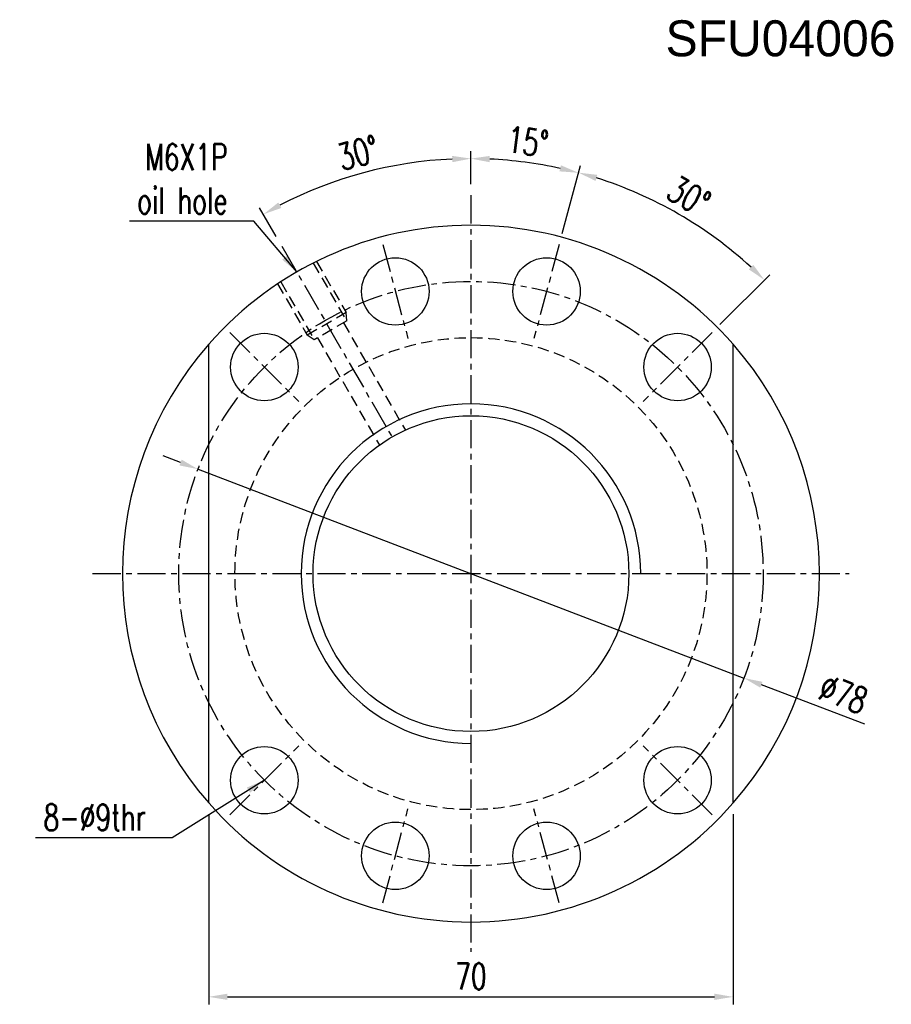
# Model space of a CAD drawing. Extents: x 33 to 316, y 49 to 445.
# Tile 1 of 48: x 33 to 149, y 54 to 186. Entities that reach past the tile are written whole.
import ezdxf

# ---------------------------------------------------------------- set-up
doc = ezdxf.new("R2010")
doc.units = 0
doc.header["$LTSCALE"] = 3
doc.header["$MEASUREMENT"] = 0
doc.linetypes.add('CENTER', pattern=[2, 1.25, -0.25, 0.25, -0.25])
doc.linetypes.add('DASHED', pattern=[0.75, 0.5, -0.25])
doc.layers.get('DEFPOINTS').update_dxf_attribs({"linetype": 'CONTINUOUS'})
for name, color, linetype in [('CL', 1, 'CENTER'), ('DIM', 4, 'CONTINUOUS'), ('HID', 2, 'DASHED'), ('OUT', 3, 'CONTINUOUS')]:
    doc.layers.add(name, color=color, linetype=linetype)
doc.styles.add('DIM-7', font='SIMPLEX.shx', dxfattribs={"width": 0.7, "bigfont": 'chineset.shx'})
doc.dimstyles.get("Standard").update_dxf_attribs({"dimtxt": 0.18, "dimasz": 0.18, "dimexe": 0.18, "dimexo": 0.0625, "dimgap": 0.09, "dimtad": 0, "dimtih": 1, "dimtoh": 1, "dimdec": 4, "dimzin": 0, "dimdsep": 46, "dimtxsty": 'STANDARD', "dimcen": 0.09, "dimadec": 0, "dimazin": 0, "dimtfac": 1, "dimtdec": 4, "dimtofl": 0, "dimtmove": 0, "dimatfit": 0, "dimfxl": 1, "dimtolj": 1, "dimtzin": 0, "dimarcsym": 0})

# ---------------------------------------------------------------- blocks, each defined once
blk = doc.blocks.new('*D2')
at = {"layer": 'DEFPOINTS', "color": 0, "linetype": 'Continuous', "transparency": 16777216}
for p in [(58.05, 80.95), (128.05, 80.95), (128.05, 55.07)]:
    blk.add_point(p, dxfattribs=at)
at = {"layer": 'DIM', "color": 4, "linetype": 'Continuous', "lineweight": -2, "transparency": 16777216}
for p, q in [((58.05, 79.45), (58.05, 54.07)), ((128.05, 79.45), (128.05, 54.07)), ((60.55, 55.07), (125.55, 55.07))]:
    blk.add_line(p, q, dxfattribs=at)
at = {"layer": 'DIM', "color": 4, "linetype": 'Continuous', "transparency": 16777216}
for points in [[(60.55, 55.49), (60.55, 54.66), (58.05, 55.07)], [(125.55, 55.49), (125.55, 54.66), (128.05, 55.07)]]:
    blk.add_solid(points, dxfattribs=at)
at = {"layer": 'DIM', "color": 4, "linetype": 'Continuous', "transparency": 16777216, "insert": (93.05, 57.82), "char_height": 3.5, "attachment_point": 5, "style": 'DIM-7'}
blk.add_mtext('\\A1;70', dxfattribs=at)
blk = doc.blocks.new('*D6')
at = {"layer": 'DEFPOINTS', "color": 0, "linetype": 'Continuous', "transparency": 16777216}
for p in [(102.67, 166.11), (93.05, 162.06), (104.83, 155.51), (101.46, 142.95), (93.05, 61.06)]:
    blk.add_point(p, dxfattribs=at)
at = {"layer": 'DIM', "color": 4, "linetype": 'Continuous', "lineweight": -2, "transparency": 16777216}
for p, q in [((93.05, 163.56), (93.05, 167.96)), ((105.22, 156.96), (107.65, 166.03))]:
    blk.add_line(p, q, dxfattribs=at)
blk.add_arc((93.05, 111.56), 55.39, 77.586, 87.414, dxfattribs=at)
at = {"layer": 'DIM', "color": 4, "linetype": 'Continuous', "transparency": 16777216}
for points in [[(95.54, 166.48), (95.56, 167.32), (93.05, 166.96)], [(105.06, 166.07), (104.86, 165.26), (107.39, 165.07)]]:
    blk.add_solid(points, dxfattribs=at)
at = {"layer": 'DIM', "color": 4, "linetype": 'Continuous', "transparency": 16777216, "insert": (100.64, 169.21), "char_height": 3.5, "attachment_point": 5, "rotation": 352.5, "style": 'DIM-7'}
blk.add_mtext('\\A1;15°', dxfattribs=at)
blk = doc.blocks.new('*D7')
at = {"layer": 'DEFPOINTS', "color": 0, "linetype": 'Continuous', "transparency": 16777216}
for p in [(124.84, 156.96), (104.83, 155.51), (125.23, 143.73), (101.46, 142.95), (116.03, 134.54)]:
    blk.add_point(p, dxfattribs=at)
at = {"layer": 'DIM', "color": 4, "linetype": 'Continuous', "lineweight": -2, "transparency": 16777216}
for p, q in [((105.22, 156.96), (107.66, 166.06)), ((126.29, 144.8), (132.95, 151.46))]:
    blk.add_line(p, q, dxfattribs=at)
blk.add_arc((93.05, 111.56), 55.42, 47.5849, 72.4151, dxfattribs=at)
at = {"layer": 'DIM', "color": 4, "linetype": 'Continuous', "transparency": 16777216}
for points in [[(109.68, 163.99), (109.91, 164.79), (107.4, 165.09)], [(130.72, 152.78), (130.14, 152.17), (132.24, 150.75)]]:
    blk.add_solid(points, dxfattribs=at)
at = {"layer": 'DIM', "color": 4, "linetype": 'Continuous', "transparency": 16777216, "insert": (122.14, 161.94), "char_height": 3.5, "attachment_point": 5, "rotation": 330, "style": 'DIM-7'}
blk.add_mtext('\\A1;30°', dxfattribs=at)
blk = doc.blocks.new('*D8')
at = {"layer": 'DEFPOINTS', "color": 0, "linetype": 'Continuous', "transparency": 16777216}
for p in [(83.43, 166.11), (93.05, 162.06), (67.81, 155.27), (87.35, 121.43), (93.05, 61.06)]:
    blk.add_point(p, dxfattribs=at)
at = {"layer": 'DIM', "color": 4, "linetype": 'Continuous', "lineweight": -2, "transparency": 16777216}
for p, q in [((93.05, 163.56), (93.05, 167.96)), ((67.06, 156.57), (64.85, 160.4))]:
    blk.add_line(p, q, dxfattribs=at)
blk.add_arc((93.05, 111.55), 55.41, 92.5855, 117.4145, dxfattribs=at)
at = {"layer": 'DIM', "color": 4, "linetype": 'Continuous', "transparency": 16777216}
for points in [[(90.54, 167.32), (90.56, 166.48), (93.05, 166.96)], [(67.74, 160.37), (67.34, 161.1), (65.35, 159.53)]]:
    blk.add_solid(points, dxfattribs=at)
at = {"layer": 'DIM', "color": 4, "linetype": 'Continuous', "transparency": 16777216, "insert": (78, 167.72), "char_height": 3.5, "attachment_point": 5, "rotation": 15, "style": 'DIM-7'}
blk.add_mtext('\\A1;30°', dxfattribs=at)
blk = doc.blocks.new('*D9')
at = {"layer": 'DEFPOINTS', "color": 0, "linetype": 'Continuous', "transparency": 16777216}
for p in [(56.63, 125.5), (129.48, 97.63)]:
    blk.add_point(p, dxfattribs=at)
at = {"layer": 'DIM', "color": 4, "linetype": 'Continuous', "lineweight": -2, "transparency": 16777216}
for p, q in [((54.29, 126.39), (51.96, 127.28)), ((56.63, 125.5), (129.48, 97.63)), ((145.61, 91.45), (131.81, 96.73))]:
    blk.add_line(p, q, dxfattribs=at)
at = {"layer": 'DIM', "color": 4, "linetype": 'Continuous', "transparency": 16777216}
for points in [[(54.44, 126.78), (54.14, 126), (56.63, 125.5)], [(131.96, 97.12), (131.67, 96.34), (129.48, 97.63)]]:
    blk.add_solid(points, dxfattribs=at)
at = {"layer": 'DIM', "color": 4, "linetype": 'Continuous', "transparency": 16777216, "insert": (142.77, 95.48), "char_height": 3.5, "attachment_point": 5, "rotation": 339.0657, "style": 'DIM-7'}
blk.add_mtext('\\A1;∅78', dxfattribs=at)

msp = doc.modelspace()

# ---------------------------------------------------------------- linework, layer by layer
at = {"layer": 'CL', "color": 7}
for p, q in [((93.053, 162.061), (93.053, 61.061)), ((67.812, 155.27), (82.514, 129.806)), ((81.277, 155.511), (84.642, 142.954)), ((104.83, 155.511), (101.465, 142.954)), ((60.88, 143.735), (70.072, 134.542)), ((125.227, 143.735), (116.034, 134.542)), ((42.553, 111.561), (143.553, 111.561)), ((60.88, 79.388), (70.072, 88.58)), ((125.227, 79.388), (116.034, 88.58)), ((81.277, 67.612), (84.642, 80.169)), ((104.83, 67.612), (101.465, 80.169))]:
    msp.add_line(p, q, dxfattribs=at)
msp.add_circle((93.053, 111.561), 39, dxfattribs=at)
at = {"layer": 'DIM', "color": 7, "linetype": 'Continuous'}
for start, end in [(138.82378, 221.17622), (318.82378, 41.17622)]:
    msp.add_arc((93.053, 111.561), 46.5, start, end, dxfattribs=at)
at = {"layer": 'DIM', "color": 7}
msp.add_arc((93.053, 111.561), 22.66, 0, 270, dxfattribs=at)
at = {"layer": 'HID', "color": 7}
for p, q in [((72.012, 152.995), (76.464, 145.285)), ((72.445, 153.245), (76.397, 146.401)), ((67.249, 150.245), (71.201, 143.401)), ((67.682, 150.495), (72.134, 142.785)), ((76.397, 146.401), (71.201, 143.401)), ((76.464, 145.285), (76.397, 146.401)), ((76.464, 145.285), (72.134, 142.785)), ((76.035, 145.037), (84.298, 130.726)), ((72.134, 142.785), (71.201, 143.401)), ((72.571, 143.037), (80.834, 128.726))]:
    msp.add_line(p, q, dxfattribs=at)
msp.add_circle((93.053, 111.561), 31.5, dxfattribs=at)
at = {"layer": 'OUT', "color": 7}
for p, q in [((58.053, 80.947), (58.053, 142.176)), ((128.053, 80.947), (128.053, 142.176))]:
    msp.add_line(p, q, dxfattribs=at)
for centre, radius in [((82.959, 149.232), 4.5), ((103.147, 149.232), 4.5), ((65.476, 139.139), 4.5), ((120.63, 139.139), 4.5), ((93.053, 111.561), 21.07), ((65.476, 83.984), 4.5), ((120.63, 83.984), 4.5), ((82.959, 73.89), 4.5), ((103.147, 73.89), 4.5)]:
    msp.add_circle(centre, radius, dxfattribs=at)
for start, end in [(41.17622, 138.82378), (221.17622, 318.82378)]:
    msp.add_arc((93.053, 111.561), 46.5, start, end, dxfattribs=at)

# ---------------------------------------------------------------- texts
at = {"layer": 'DIM', "color": 0, "linetype": 'Continuous'}
msp.add_text('SFU04006', height=4.8, dxfattribs=at).set_placement((119.026, 180.618))
at = {"layer": 'DIM', "color": 7, "linetype": 'Continuous', "char_height": 3.5, "attachment_point": 9, "style": 'DIM-7'}
for s, insert in [('\\A1;M6X1P\\Poil hole', (60.564, 159.595)), ('8-%%C9thr', (49.652, 77.296))]:
    msp.add_mtext(s, dxfattribs=dict(at, insert=insert))

# ---------------------------------------------------------------- dimensions: what is measured, and where the dimension line sits
at = {"layer": 'DIM', "color": 7, "linetype": 'Continuous'}
for base, line1, line2, picture, middle in [((83.432, 166.114), ((93.053, 162.061), (93.053, 61.061)), ((67.812, 155.27), (87.349, 121.43)), '*D8', (78.002, 167.724)), ((102.672, 166.114), ((104.83, 155.511), (101.465, 142.954)), ((93.053, 162.061), (93.053, 61.061)), '*D6', (100.643, 169.208)), ((124.84, 156.957), ((125.227, 143.735), (116.034, 134.542)), ((104.83, 155.511), (101.465, 142.954)), '*D7', (122.137, 161.937))]:
    dim = msp.add_angular_dim_2l(base=base, line1=line1, line2=line2, dimstyle='STANDARD', override={"dimtxt": 3.5, "dimasz": 2.5, "dimexe": 1, "dimexo": 1.5, "dimgap": 1, "dimtad": 1, "dimtih": 0, "dimtoh": 0, "dimdec": 2, "dimzin": 8, "dimtxsty": 'DIM-7', "dimclrd": 4, "dimclre": 4, "dimclrt": 4, "dimtdec": 2, "dimtix": 1, "dimtofl": 1, "dimatfit": 3, "dimtvp": 0.971429, "dimtzin": 8}, dxfattribs=at)
    dim.commit()
    dim.dimension.update_dxf_attribs({"geometry": picture, "text_midpoint": middle})
dim = msp.add_diameter_dim_2p(p1=(56.628, 125.496), p2=(129.479, 97.627), dimstyle='STANDARD', override={"dimtxt": 3.5, "dimasz": 2.5, "dimexe": 1, "dimexo": 1.5, "dimgap": 1, "dimtad": 1, "dimtih": 0, "dimtoh": 0, "dimdec": 2, "dimzin": 8, "dimtxsty": 'DIM-7', "dimclrd": 4, "dimclre": 4, "dimclrt": 4, "dimtdec": 2, "dimtix": 1, "dimtofl": 1, "dimatfit": 3, "dimtvp": 0.971429, "dimtzin": 8}, dxfattribs=at)
dim.commit()
dim.dimension.update_dxf_attribs({"geometry": '*D9', "text_midpoint": (141.792, 92.916), "dimtype": 163})
dim = msp.add_linear_dim(base=(128.053, 55.075), p1=(58.053, 80.947), p2=(128.053, 80.947), dimstyle='STANDARD', override={"dimtxt": 3.5, "dimasz": 2.5, "dimexe": 1, "dimexo": 1.5, "dimgap": 1, "dimtad": 1, "dimtih": 0, "dimtoh": 0, "dimdec": 2, "dimzin": 8, "dimtxsty": 'DIM-7', "dimclrd": 4, "dimclre": 4, "dimclrt": 4, "dimtdec": 2, "dimtix": 1, "dimtofl": 1, "dimatfit": 3, "dimtvp": 0.971429, "dimtzin": 8}, dxfattribs=at)
dim.commit()
dim.dimension.update_dxf_attribs({"geometry": '*D2', "text_midpoint": (93.053, 57.825)})

# ---------------------------------------------------------------- leaders
at = {"layer": 'DIM', "color": 7, "linetype": 'Continuous', "annotation_type": 0, "has_hookline": 1, "hookline_direction": 1}
for points, text_width in [([(69.799, 151.829), (64.064, 158.595), (61.564, 158.595)], 13.067), ([(65.476, 83.984), (53.152, 76.296), (50.652, 76.296)], 14.7)]:
    msp.add_leader(points, dimstyle='STANDARD', override={"dimtxt": 3.5, "dimasz": 2.5, "dimexe": 1, "dimexo": 1.5, "dimgap": 1, "dimtad": 1, "dimtih": 0, "dimtoh": 0, "dimdec": 2, "dimzin": 8, "dimtxsty": 'DIM-7', "dimclrd": 4, "dimclre": 4, "dimclrt": 4, "dimtdec": 2, "dimtix": 1, "dimtofl": 1, "dimatfit": 3, "dimtvp": 0.971429, "dimtzin": 8}, dxfattribs=dict(at, text_width=text_width))

doc.saveas('drawing.dxf')
